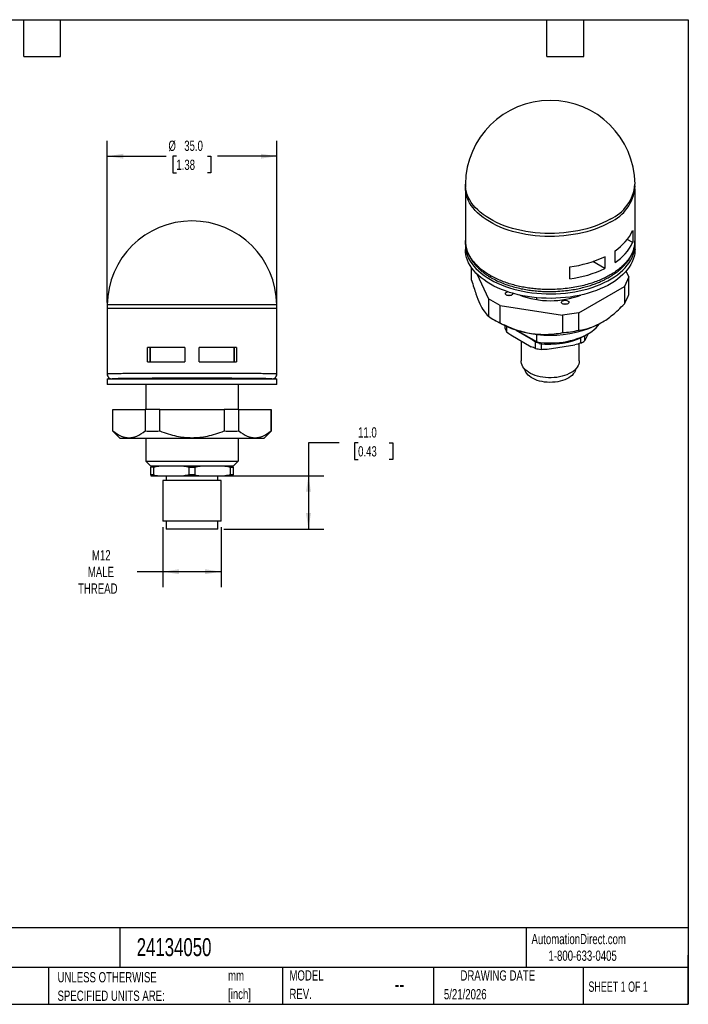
# Model space of a CAD drawing. Header units: millimetres. Extents: x 6 to 273, y 6 to 210.
# Tile 2 of 2: x 135 to 273, y 6 to 210. Entities that reach past the tile are written whole.
import ezdxf

# ---------------------------------------------------------------- set-up
doc = ezdxf.new("R2010")
doc.units = ezdxf.units.MM
doc.linetypes.add('SLD-Solid', pattern=[0])
doc.layers.add('DIMENSIONS', color=140, linetype='SLD-Solid', lineweight=25)
doc.layers.add('TEXT', color=140, linetype='SLD-Solid', lineweight=25)
doc.styles.add('SLDTEXTSTYLE0', font='TXT', dxfattribs={"width": 0.7})
doc.styles.add('SLDTEXTSTYLE1', font='TXT', dxfattribs={"width": 0.65})
doc.dimstyles.new('SLDDIMSTYLE2', dxfattribs={"dimtxt": 2.158008, "dimasz": 3.302, "dimexe": 0, "dimexo": 0.0625, "dimgap": 0.539502, "dimtad": 0, "dimtih": 1, "dimtoh": 1, "dimdec": 1, "dimrnd": 1e-09, "dimzin": 12, "dimdsep": 46, "dimtxsty": 'SLDTEXTSTYLE0', "dimsah": 1, "dimcen": 0.09, "dimadec": 0, "dimazin": 3, "dimtfac": 1, "dimtdec": 1, "dimtofl": 0, "dimtmove": 0, "dimatfit": 3, "dimfxl": 0, "dimfrac": 2, "dimtolj": 1, "dimtzin": 12, "dimarcsym": 0})
doc.dimstyles.new('SLDDIMSTYLE3', dxfattribs={"dimtxt": 2.158008, "dimasz": 3.302, "dimexe": 0, "dimexo": 0.0625, "dimgap": 0.539502, "dimtad": 0, "dimtih": 1, "dimtoh": 1, "dimdec": 1, "dimrnd": 1e-09, "dimzin": 4, "dimdsep": 46, "dimtxsty": 'SLDTEXTSTYLE0', "dimsah": 1, "dimcen": 0.09, "dimadec": 0, "dimazin": 1, "dimtfac": 1, "dimtdec": 1, "dimtofl": 0, "dimtmove": 0, "dimatfit": 3, "dimfxl": 0, "dimfrac": 2, "dimtolj": 1, "dimtzin": 12, "dimarcsym": 0})

# ---------------------------------------------------------------- blocks, each defined once
blk = doc.blocks.new('SW_NOTE_0')
at = {"layer": 'TEXT', "color": 0, "char_height": 2.117, "attachment_point": 1, "style": 'SLDTEXTSTYLE0'}
for s, insert in [('mm', (0, 2.73)), ('[inch]', (0, -1.09))]:
    blk.add_mtext(s, dxfattribs=dict(at, insert=insert))
blk = doc.blocks.new('SW_NOTE_0_1')
at = {"layer": 'TEXT', "color": 0, "char_height": 2.1167, "attachment_point": 1, "style": 'SLDTEXTSTYLE0'}
for s, insert in [('UNLESS OTHERWISE', (0, 2.73)), ('SPECIFIED UNITS ARE:', (0, -1.09))]:
    blk.add_mtext(s, dxfattribs=dict(at, insert=insert))
blk = doc.blocks.new('SW_NOTE_0_6')
at = {"layer": 'TEXT', "color": 0, "char_height": 2.117, "attachment_point": 1, "style": 'SLDTEXTSTYLE0'}
for s, insert in [('MODEL', (0, 2.73)), ('REV.', (0, -1.09))]:
    blk.add_mtext(s, dxfattribs=dict(at, insert=insert))
blk = doc.blocks.new('_D_5')
at = {"layer": 'DIMENSIONS'}
for p, q in [((153.12, 151.19), (153.12, 184.55)), ((188.13, 151.19), (188.13, 184.55)), ((153.12, 181.37), (165.27, 181.37)), ((167.39, 181.37), (166.66, 181.37)), ((166.66, 181.37), (166.66, 177.94)), ((173.8, 181.37), (174.52, 181.37)), ((174.52, 181.37), (174.52, 177.94)), ((188.13, 181.37), (175.91, 181.37)), ((166.66, 177.94), (167.39, 177.94)), ((174.52, 177.94), (173.8, 177.94))]:
    blk.add_line(p, q, dxfattribs=at)
for points in [[(153.12, 181.37), (156.42, 180.87), (156.42, 181.88)], [(188.13, 181.37), (184.83, 181.88), (184.83, 180.87)]]:
    blk.add_solid(points, dxfattribs=at)
at = {"layer": 'DIMENSIONS', "char_height": 2.117, "attachment_point": 1, "style": 'SLDTEXTSTYLE0'}
for s, insert in [('%%c', (165.76, 184.59)), ('35.0', (169.02, 184.59)), ('1.38', (167.39, 180.67))]:
    blk.add_mtext(s, dxfattribs=dict(at, insert=insert))
blk = doc.blocks.new('_D_6')
at = {"layer": 'DIMENSIONS'}
for p, q in [((164.62, 104.81), (164.62, 92.46)), ((176.62, 104.81), (176.62, 92.46)), ((164.62, 95.63), (159.3, 95.63)), ((176.62, 95.63), (164.62, 95.63))]:
    blk.add_line(p, q, dxfattribs=at)
for points in [[(164.62, 95.63), (167.92, 95.12), (167.92, 96.14)], [(176.62, 95.63), (173.32, 96.14), (173.32, 95.12)]]:
    blk.add_solid(points, dxfattribs=at)
at = {"layer": 'DIMENSIONS', "char_height": 2.117, "attachment_point": 1, "style": 'SLDTEXTSTYLE0'}
for s, insert in [('M12', (149.97, 100.07)), ('MALE', (149.12, 96.64)), ('THREAD', (147.1, 93.21))]:
    blk.add_mtext(s, dxfattribs=dict(at, insert=insert))
blk = doc.blocks.new('_D_7')
at = {"layer": 'DIMENSIONS'}
for p, q in [((201.01, 122.23), (194.66, 122.23)), ((194.66, 122.23), (194.66, 115.42)), ((204.9, 122.23), (204.18, 122.23)), ((204.18, 122.23), (204.18, 118.8)), ((211.31, 122.23), (212.04, 122.23)), ((212.04, 122.23), (212.04, 118.8)), ((204.18, 118.8), (204.9, 118.8)), ((212.04, 118.8), (211.31, 118.8)), ((178.7, 115.42), (197.84, 115.42)), ((194.66, 115.42), (194.66, 104.42)), ((177.19, 104.42), (197.84, 104.42))]:
    blk.add_line(p, q, dxfattribs=at)
for points in [[(194.66, 115.42), (194.15, 112.12), (195.17, 112.12)], [(194.66, 104.42), (195.17, 107.72), (194.15, 107.72)]]:
    blk.add_solid(points, dxfattribs=at)
at = {"layer": 'DIMENSIONS', "char_height": 2.117, "attachment_point": 1, "style": 'SLDTEXTSTYLE0'}
for s, insert in [('11.0', (204.9, 125.44)), ('0.43', (204.9, 121.53))]:
    blk.add_mtext(s, dxfattribs=dict(at, insert=insert))

msp = doc.modelspace()

# ---------------------------------------------------------------- linework, layer by layer
for p, q in [((227.05, 175.59), (227.04, 174.98)), ((262.05, 174.98), (262.04, 175.59)), ((227.05, 174.65), (227.05, 163.97)), ((262.05, 163.97), (262.05, 174.65)), ((261.57, 166.05), (261.57, 163.6)), ((227.05, 163.07), (227.05, 162.14)), ((261.57, 163.6), (260.46, 164.18)), ((262.05, 162.14), (262.05, 163.07)), ((255.81, 160.65), (255.81, 158.2)), ((257.93, 159.43), (257.93, 161.88)), ((248.59, 156.1), (248.59, 158.55)), ((255.81, 158.2), (253.32, 159.64)), ((228.33, 155.8), (228.33, 158.34)), ((229.41, 157.07), (231.78, 151.97)), ((260.76, 156.45), (260.21, 157.64)), ((250.44, 149.08), (259.86, 154.52)), ((260.76, 156.45), (259.86, 154.52)), ((259.86, 154.52), (259.86, 150.92)), ((260.76, 152.85), (260.76, 156.45)), ((153.12, 150.67), (153.12, 149.92)), ((170.62, 150.67), (153.12, 150.67)), ((188.12, 150.67), (170.62, 150.67)), ((188.13, 149.92), (188.12, 150.67)), ((234.23, 150.55), (231.78, 151.97)), ((231.78, 151.97), (231.78, 148.37)), ((234.23, 150.55), (247.09, 148.56)), ((234.23, 146.96), (234.23, 150.55)), ((241.75, 152.17), (241.75, 151.78)), ((153.12, 149.92), (153.12, 136.39)), ((170.62, 149.92), (153.12, 149.92)), ((188.13, 149.92), (170.62, 149.92)), ((188.12, 136.39), (188.12, 149.92)), ((250.44, 149.08), (247.09, 148.56)), ((247.09, 148.56), (247.09, 144.96)), ((250.44, 145.48), (250.44, 149.08)), ((233, 147.59), (234.06, 146.98)), ((235.24, 145.8), (235.24, 146.37)), ((255.03, 146.98), (255.15, 147.05)), ((235.53, 146.23), (235.53, 145.16)), ((236.44, 144.48), (240.63, 142.07)), ((237.53, 145.49), (240.63, 143.7)), ((237.53, 145.49), (241.75, 143.05)), ((242.26, 142.76), (237.53, 145.49)), ((241.75, 144.62), (241.75, 143.05)), ((251.62, 144.29), (252.32, 144.7)), ((251.66, 144.32), (251.66, 143.26)), ((251.99, 143.82), (252.43, 144.76)), ((238.55, 143.27), (238.55, 139.12)), ((241.53, 141.69), (241.53, 143.02)), ((242.65, 142.71), (242.65, 141.52)), ((243.89, 141.56), (249.6, 142.45)), ((250.55, 139.12), (250.55, 142.7)), ((250.84, 142.79), (250.84, 143.89)), ((169.12, 141.92), (161.44, 141.92)), ((161.44, 138.92), (161.44, 141.92)), ((161.93, 141.92), (161.93, 138.92)), ((161.96, 141.92), (161.96, 138.92)), ((169.12, 141.92), (169.12, 138.92)), ((179.8, 141.92), (172.12, 141.92)), ((172.12, 138.92), (172.12, 141.92)), ((179.28, 141.92), (179.28, 138.92)), ((179.31, 141.92), (179.31, 138.92)), ((179.8, 141.92), (179.8, 138.92)), ((161.44, 138.92), (169.12, 138.92)), ((172.12, 138.92), (179.8, 138.92)), ((153.12, 136.42), (153.12, 136.42)), ((153.12, 135.42), (153.12, 134.28)), ((153.12, 135.42), (188.12, 135.42)), ((188.12, 134.28), (153.12, 134.28)), ((161.12, 134.28), (161.12, 129.11)), ((178.21, 135.47), (178.15, 135.42)), ((180.12, 134.28), (180.12, 129.11)), ((188.12, 134.28), (188.12, 135.42)), ((154.3, 124.7), (154.3, 129.11)), ((154.3, 129.11), (160.96, 129.11)), ((160.96, 129.11), (160.96, 124.7)), ((163.96, 129.11), (160.96, 129.11)), ((163.96, 124.7), (163.96, 129.11)), ((163.96, 129.11), (177.28, 129.11)), ((177.28, 129.11), (177.28, 124.7)), ((180.28, 129.11), (177.28, 129.11)), ((180.28, 124.7), (180.28, 129.11)), ((180.28, 129.11), (186.94, 129.11)), ((186.94, 129.11), (186.94, 124.7)), ((186.94, 124.7), (186.94, 129.11)), ((186.94, 129.11), (186.94, 129.11)), ((154.3, 124.61), (155.8, 123.11)), ((185.44, 123.11), (186.94, 124.61)), ((185.44, 123.11), (155.8, 123.11)), ((161.12, 123.11), (161.12, 118.42)), ((180.12, 123.11), (180.12, 118.42)), ((161.12, 118.42), (180.12, 118.42)), ((179.12, 117.42), (162.12, 117.42)), ((162.7, 117.23), (162.12, 117.23)), ((162.12, 115.61), (162.12, 117.23)), ((162.7, 117.23), (162.7, 115.61)), ((170.05, 117.23), (171.2, 117.23)), ((170.05, 115.61), (170.05, 117.23)), ((171.2, 117.23), (171.2, 115.61)), ((178.55, 115.61), (178.55, 117.23)), ((178.55, 117.23), (179.12, 117.23)), ((179.12, 117.23), (179.12, 115.61)), ((162.7, 115.61), (162.12, 115.61)), ((162.12, 115.42), (163.81, 115.42)), ((163.81, 115.42), (168.93, 115.42)), ((164.62, 114.42), (164.62, 106.08)), ((176.62, 114.42), (164.62, 114.42)), ((165.32, 115.42), (165.32, 114.42)), ((168.93, 115.42), (172.31, 115.42)), ((171.2, 115.61), (170.05, 115.61)), ((172.31, 115.42), (177.43, 115.42)), ((175.92, 114.42), (175.92, 115.42)), ((176.62, 106.08), (176.62, 114.42)), ((177.43, 115.42), (179.12, 115.42)), ((179.12, 115.61), (178.55, 115.61)), ((176.62, 106.08), (164.62, 106.08)), ((165.32, 106.08), (165.32, 104.42)), ((175.92, 104.42), (175.92, 106.08)), ((175.92, 104.42), (165.32, 104.42))]:
    msp.add_line(p, q)
at = {"flags": 128}
for points in [[(256.92, 167.77), (256.2, 167.37), (255.45, 167.01), (254.65, 166.66), (253.83, 166.35), (252.97, 166.06), (252.09, 165.8), (251.19, 165.56), (250.26, 165.36), (249.32, 165.19), (248.35, 165.05), (247.38, 164.94), (246.4, 164.86), (245.41, 164.82), (244.42, 164.81), (243.43, 164.83), (242.44, 164.88), (241.46, 164.97), (240.49, 165.08), (239.54, 165.23), (238.6, 165.41), (237.67, 165.62), (236.77, 165.86), (235.9, 166.13), (235.05, 166.42), (234.24, 166.75), (233.45, 167.1), (232.7, 167.47), (231.99, 167.87), (231.32, 168.29), (230.69, 168.73), (230.11, 169.2), (229.57, 169.68), (229.08, 170.17), (228.64, 170.69), (228.26, 171.21), (227.92, 171.75), (227.64, 172.3), (227.41, 172.85), (227.23, 173.42), (227.11, 173.99), (227.05, 174.56), (227.04, 174.98)], [(256.92, 168.38), (256.2, 167.99), (255.44, 167.62), (254.65, 167.28), (253.83, 166.96), (252.97, 166.67), (252.09, 166.41), (251.18, 166.18), (250.26, 165.98), (249.31, 165.81), (248.35, 165.67), (247.38, 165.56), (246.4, 165.48), (245.41, 165.44), (244.42, 165.43), (243.43, 165.45), (242.45, 165.5), (241.47, 165.58), (240.5, 165.7), (239.54, 165.85), (238.6, 166.03), (237.68, 166.24), (236.78, 166.48), (235.9, 166.74), (235.06, 167.04), (234.24, 167.36), (233.46, 167.71), (232.71, 168.09), (232, 168.49), (231.33, 168.91), (230.7, 169.35), (230.12, 169.81), (229.58, 170.29), (229.09, 170.79), (228.65, 171.3), (228.26, 171.83), (227.93, 172.37), (227.64, 172.91), (227.41, 173.47), (227.24, 174.03), (227.12, 174.6), (227.06, 175.17), (227.05, 175.59)], [(227.06, 163.43), (227.05, 163.11), (227.07, 162.54), (227.15, 161.97), (227.29, 161.41), (227.48, 160.85), (227.72, 160.29), (228.02, 159.75), (228.37, 159.21), (228.78, 158.69), (229.23, 158.18), (229.74, 157.69), (230.29, 157.21), (230.89, 156.76), (231.53, 156.32), (232.21, 155.91), (232.93, 155.52), (233.69, 155.15), (234.48, 154.81), (235.31, 154.49), (236.17, 154.2), (237.05, 153.95), (237.96, 153.71), (238.88, 153.51), (239.83, 153.34), (240.79, 153.21), (241.76, 153.1), (242.74, 153.02), (243.73, 152.98), (244.72, 152.97), (245.71, 152.99), (246.7, 153.05), (247.68, 153.13), (248.65, 153.25), (249.6, 153.4), (250.54, 153.58), (251.46, 153.79), (252.36, 154.03), (253.23, 154.3), (254.08, 154.6), (254.89, 154.93), (255.68, 155.28), (256.42, 155.65), (257.13, 156.05), (257.8, 156.48), (258.42, 156.92), (259, 157.38), (259.54, 157.86), (260.03, 158.36), (260.46, 158.88), (260.85, 159.4), (261.18, 159.94), (261.46, 160.49), (261.69, 161.05), (261.86, 161.61), (261.98, 162.18), (262.04, 162.75), (262.04, 163.32), (262.03, 163.49)], [(262.05, 162.14), (262.04, 161.82), (261.98, 161.25), (261.86, 160.68), (261.69, 160.11), (261.46, 159.56), (261.18, 159.01), (260.85, 158.47), (260.46, 157.94), (260.03, 157.43), (259.54, 156.93), (259, 156.45), (258.42, 155.99), (257.8, 155.55), (257.13, 155.12), (256.42, 154.72), (255.68, 154.35), (254.89, 154), (254.08, 153.67), (253.23, 153.37), (252.36, 153.1), (251.46, 152.86), (250.54, 152.65), (249.6, 152.47), (248.65, 152.32), (247.68, 152.2), (246.7, 152.12), (245.71, 152.06), (244.72, 152.04), (243.73, 152.05), (242.74, 152.09), (241.76, 152.17), (240.79, 152.28), (239.83, 152.41), (238.88, 152.58), (237.96, 152.78), (237.05, 153.01), (236.17, 153.27), (235.31, 153.56), (234.48, 153.88), (233.69, 154.22), (232.93, 154.59), (232.21, 154.98), (231.53, 155.39), (230.89, 155.83), (230.29, 156.28), (229.74, 156.76), (229.23, 157.25), (228.78, 157.76), (228.37, 158.28), (228.02, 158.82), (227.72, 159.36), (227.48, 159.91), (227.29, 160.48), (227.15, 161.04), (227.07, 161.61), (227.05, 162.14)], [(235.53, 152.72), (235.41, 152.81), (235.33, 152.92), (235.31, 153.04), (235.34, 153.16), (235.43, 153.26), (235.57, 153.35), (235.73, 153.41)], [(236.8, 153.08), (236.81, 153.07), (236.8, 152.95), (236.74, 152.84), (236.62, 152.74), (236.47, 152.66), (236.29, 152.61), (236.08, 152.59), (235.88, 152.6), (235.69, 152.65), (235.53, 152.72)], [(247.84, 150.81), (247.64, 150.8), (247.44, 150.82), (247.25, 150.86), (247.1, 150.94), (246.98, 151.04), (246.91, 151.15), (246.9, 151.27), (246.95, 151.38), (247.04, 151.49), (247.18, 151.57), (247.36, 151.63), (247.56, 151.66), (247.76, 151.66), (247.96, 151.63), (248.13, 151.56), (248.27, 151.48), (248.36, 151.37), (248.4, 151.26), (248.38, 151.14), (248.31, 151.03), (248.19, 150.93), (248.03, 150.86), (247.84, 150.81)], [(241.75, 143.05), (242.52, 142.95), (243.3, 142.88), (244.09, 142.85), (244.88, 142.85), (245.67, 142.88), (246.45, 142.94), (247.23, 143.03), (247.99, 143.16), (248.73, 143.32), (249.45, 143.51), (250.14, 143.73), (250.81, 143.97), (251.44, 144.25), (252.04, 144.54), (252.6, 144.87), (253.12, 145.21), (253.59, 145.58), (254.02, 145.96), (254.39, 146.36), (254.72, 146.78), (254.75, 146.82)], [(250.55, 139.12), (250.52, 138.82), (250.45, 138.49), (250.32, 138.17), (250.13, 137.85), (249.89, 137.54), (249.6, 137.25), (249.27, 136.98), (248.89, 136.73), (248.47, 136.5), (248.01, 136.29), (247.52, 136.11), (247.01, 135.96), (246.47, 135.84), (245.91, 135.74), (245.34, 135.68), (244.76, 135.66), (244.18, 135.66), (243.61, 135.7), (243.04, 135.76), (242.49, 135.86), (241.95, 135.99), (241.44, 136.15), (240.96, 136.34), (240.51, 136.55), (240.1, 136.79), (239.73, 137.05), (239.41, 137.32), (239.14, 137.62), (238.91, 137.93), (238.74, 138.25), (238.62, 138.58), (238.56, 138.91), (238.55, 139.12)], [(249.82, 137.47), (249.79, 137.33), (249.69, 137.02), (249.53, 136.72), (249.32, 136.43), (249.05, 136.15), (248.74, 135.89), (248.39, 135.65), (247.99, 135.44), (247.56, 135.24), (247.1, 135.08), (246.61, 134.94), (246.09, 134.83), (245.56, 134.76), (245.02, 134.71), (244.48, 134.7), (243.93, 134.72), (243.39, 134.77), (242.87, 134.86), (242.36, 134.97), (241.88, 135.12), (241.42, 135.29), (241, 135.49), (240.61, 135.71), (240.27, 135.96), (239.97, 136.22), (239.72, 136.5), (239.52, 136.79), (239.37, 137.1), (239.28, 137.41), (239.27, 137.47)]]:
    msp.add_lwpolyline(points, dxfattribs=at)
for centre, radius, start, end in [((244.55, 175.4), 17.5, 0.6123, 179.3877), ((253.3, 176.38), 8.78, 294.3412, 354.813), ((253.3, 175.77), 8.78, 294.3412, 354.813), ((170.62, 150.52), 17.5, 0.5, 179.5), ((252.7, 170.11), 9.75, 302.4304, 335.3818), ((252.7, 167.66), 9.75, 302.4304, 335.3818), ((245.54, 182.51), 24.16, 277.2503, 295.1637), ((245.54, 180.06), 24.16, 277.2503, 295.1637), ((236.06, 151.37), 1.27, 78.6646, 101.3354), ((244.55, 169.22), 17.66, 249.0997, 290.9003), ((247.65, 149.58), 1.27, 78.6666, 101.3334), ((244.55, 167.12), 22.71, 242.5142, 297.4871), ((238.84, 147.08), 3.83, 199.5933, 210.2036), ((244.6, 157.75), 15.18, 261.1341, 297.5412), ((244.38, 157.78), 15.03, 259.0867, 260.5766), ((246.78, 150.77), 8.95, 296.9874, 303.0072), ((244.44, 156.77), 15.36, 259.1067, 263.3073)]:
    msp.add_arc(centre, radius, start, end)
for major_axis, start_param, end_param in [((16.5, 0), 6.282656, 9.425307), ((11.5, 0), 0.000379, 3.141213)]:
    msp.add_ellipse((170.62, 135.42), major_axis=major_axis, ratio=0.008727, start_param=start_param, end_param=end_param)
for points, knots in [([(227.04, 164), (227.05, 163.75), (227.05, 163.42), (227.11, 163.09), (227.12, 163.01)], [0, 0, 0, 0, 0.756705, 1, 1, 1, 1]), ([(232.17, 156.75), (231.84, 156.95), (231.18, 157.36), (230.31, 158.02), (229.54, 158.7), (228.88, 159.4), (228.33, 160.11), (227.88, 160.83), (227.53, 161.55), (227.28, 162.28), (227.09, 163.08), (227.06, 163.64), (227.05, 163.97)], [0, 0, 0, 0, 0.1051542, 0.2084118, 0.3097726, 0.4092366, 0.5068038, 0.6024742, 0.6962475, 0.7881239, 0.8781033, 1, 1, 1, 1]), ([(227.13, 162.98), (227.15, 162.85), (227.2, 162.52), (227.33, 162.04), (227.49, 161.55), (227.66, 161.15), (227.81, 160.83), (227.95, 160.56), (228.09, 160.32), (228.23, 160.1), (228.37, 159.87), (228.55, 159.63), (228.76, 159.35), (229.02, 159.02), (229.36, 158.64), (229.79, 158.21), (230.33, 157.73), (230.95, 157.22), (231.64, 156.74), (232.14, 156.43), (232.38, 156.29)], [0, 0, 0, 0, 0.050973, 0.125535, 0.189432, 0.242685, 0.285318, 0.322561, 0.353763, 0.385424, 0.417541, 0.450114, 0.491467, 0.53748, 0.594309, 0.661994, 0.740495, 0.828159, 0.915204, 1, 1, 1, 1]), ([(262.04, 163.97), (262.04, 163.94), (262.07, 163.59), (261.96, 162.91), (261.72, 161.95), (261.31, 161.04), (260.78, 160.19), (260.15, 159.4), (259.43, 158.67), (258.65, 158.01), (257.81, 157.41), (256.93, 156.86), (255.98, 156.35), (254.93, 155.86), (253.78, 155.41), (252.51, 154.99), (251.14, 154.62), (249.65, 154.31), (248.07, 154.07), (246.4, 153.92), (244.66, 153.85), (243.06, 153.88), (241.64, 153.98), (240.4, 154.12), (239.16, 154.32), (237.92, 154.57), (236.7, 154.88), (235.5, 155.26), (234.34, 155.69), (233.21, 156.18), (232.52, 156.56), (232.17, 156.75)], [0, 0, 0, 0, 0.003161, 0.045535, 0.086487, 0.126016, 0.164124, 0.200809, 0.236071, 0.269911, 0.302329, 0.333324, 0.36432, 0.396738, 0.430579, 0.465843, 0.502528, 0.540636, 0.580166, 0.621117, 0.663491, 0.707287, 0.737281, 0.767908, 0.799167, 0.831059, 0.863583, 0.896739, 0.930527, 0.964947, 1, 1, 1, 1]), ([(232.38, 156.29), (232.76, 156.08), (233.51, 155.68), (234.73, 155.16), (235.98, 154.71), (237.26, 154.34), (238.54, 154.03), (239.82, 153.8), (241.09, 153.63), (242.34, 153.51), (243.74, 153.45), (245.28, 153.45), (246.93, 153.54), (248.46, 153.72), (249.87, 153.95), (251.16, 154.23), (252.32, 154.55), (253.36, 154.88), (254.27, 155.22), (255.07, 155.56), (255.74, 155.88), (256.28, 156.16), (256.72, 156.41), (257.05, 156.61), (257.27, 156.75), (257.43, 156.85), (257.6, 156.96), (257.85, 157.13), (258.19, 157.37), (258.6, 157.69), (259.02, 158.04), (259.48, 158.47), (259.93, 158.93), (260.34, 159.42), (260.68, 159.87), (260.91, 160.23), (261.09, 160.53), (261.23, 160.79), (261.4, 161.12), (261.57, 161.53), (261.75, 162.02), (261.91, 162.6), (262.02, 163.24), (262.03, 163.7), (262.04, 163.94)], [0, 0, 0, 0, 0.038461, 0.075862, 0.112204, 0.147487, 0.181711, 0.214884, 0.247014, 0.2781, 0.308142, 0.351231, 0.39197, 0.430377, 0.46646, 0.500219, 0.53165, 0.560755, 0.587536, 0.611759, 0.63287, 0.65084, 0.665664, 0.677337, 0.685858, 0.689193, 0.69441, 0.703937, 0.717033, 0.733705, 0.752434, 0.769824, 0.795547, 0.817186, 0.836027, 0.854469, 0.863559, 0.874097, 0.887683, 0.904324, 0.924027, 0.946797, 0.972635, 1, 1, 1, 1]), ([(232.17, 156.75), (232.18, 156.65), (232.21, 156.46), (232.31, 156.3), (232.38, 156.29), (232.39, 156.29)], [0, 0, 0, 0, 0.493332, 0.98669, 1, 1, 1, 1]), ([(228.33, 155.8), (228.65, 154.72), (228.94, 153.8), (229.51, 152.2), (229.78, 151.52), (230.33, 150.34), (230.6, 149.84), (231.17, 148.99), (231.46, 148.64), (231.78, 148.37)], [0, 0, 0, 0, 0.25, 0.25, 0.5, 0.5, 0.75, 0.75, 1, 1, 1, 1]), ([(250.44, 145.48), (251.3, 145.57), (252.1, 145.75), (253.65, 146.27), (254.4, 146.61), (255.9, 147.48), (256.65, 148), (258.2, 149.27), (259, 150.02), (259.86, 150.92)], [0, 0, 0, 0, 0.25, 0.25, 0.5, 0.5, 0.75, 0.75, 1, 1, 1, 1]), ([(234.23, 146.96), (235.4, 146.37), (236.5, 145.92), (238.61, 145.21), (239.64, 144.96), (241.69, 144.65), (242.71, 144.58), (244.83, 144.63), (245.92, 144.74), (247.09, 144.96)], [0, 0, 0, 0, 0.25, 0.25, 0.5, 0.5, 0.75, 0.75, 1, 1, 1, 1]), ([(153.21, 136.43), (153.2, 136.43), (153.13, 136.43), (153.12, 136.42), (153.12, 136.42)], [0, 0, 0, 0, 0.1442599, 1, 1, 1, 1]), ([(153.12, 136.42), (153.12, 136.16), (153.23, 135.9), (153.6, 135.53), (153.86, 135.42), (154.12, 135.42)], [0, 0, 0, 0, 0.5, 0.5, 1, 1, 1, 1]), ([(153.21, 136.43), (153.18, 136.4), (153.14, 136.32), (153.14, 136.24), (153.15, 136.2)], [0, 0, 0, 0, 0.500155, 1, 1, 1, 1]), ([(153.18, 136.43), (153.18, 136.43), (153.18, 136.43), (153.2, 136.43), (153.21, 136.43)], [0, 0, 0, 0, 0.000063, 1, 1, 1, 1]), ([(188.03, 136.43), (187.99, 136.44), (187.9, 136.44), (187.62, 136.45), (187.25, 136.46), (186.77, 136.47), (186.22, 136.48), (185.59, 136.49), (184.89, 136.5), (184.02, 136.51), (182.94, 136.52), (181.63, 136.53), (180.27, 136.54), (178.86, 136.54), (177.44, 136.55), (176.02, 136.56), (174.62, 136.56), (173.25, 136.56), (171.92, 136.56), (170.62, 136.56), (169.32, 136.56), (167.99, 136.56), (166.62, 136.56), (165.22, 136.56), (163.8, 136.55), (162.38, 136.54), (160.98, 136.54), (159.61, 136.53), (158.3, 136.52), (157.22, 136.51), (156.35, 136.5), (155.66, 136.49), (155.03, 136.48), (154.47, 136.47), (154, 136.46), (153.62, 136.45), (153.34, 136.44), (153.25, 136.44), (153.21, 136.43)], [0, 0, 0, 0, 0.022789, 0.049789, 0.076284, 0.102273, 0.127758, 0.152736, 0.17721, 0.201178, 0.236175, 0.270035, 0.302759, 0.334346, 0.364797, 0.394112, 0.422289, 0.449331, 0.475235, 0.500002, 0.524771, 0.550676, 0.577718, 0.605896, 0.635211, 0.665662, 0.697249, 0.729973, 0.763833, 0.79883, 0.822798, 0.847271, 0.87225, 0.897734, 0.923723, 0.950217, 0.977217, 1, 1, 1, 1]), ([(187.12, 135.42), (187.38, 135.42), (187.64, 135.53), (188.01, 135.9), (188.12, 136.16), (188.12, 136.42)], [0, 0, 0, 0, 0.5, 0.5, 1, 1, 1, 1]), ([(188.12, 136.42), (188.12, 136.42), (188.11, 136.43), (188.04, 136.43), (188.03, 136.43)], [0, 0, 0, 0, 0.855885, 1, 1, 1, 1]), ([(188.1, 136.2), (188.1, 136.24), (188.11, 136.32), (188.06, 136.4), (188.04, 136.43)], [0, 0, 0, 0, 0.4998287, 1, 1, 1, 1]), ([(176.22, 135.42), (176.45, 135.43), (177.15, 135.44), (177.78, 135.46), (178.21, 135.47)], [0, 0, 0, 0, 0.320968, 1, 1, 1, 1]), ([(154.3, 124.62), (154.3, 124.62), (154.3, 124.6), (154.3, 124.66), (154.3, 124.7)], [0, 0, 0, 0, 0.118383, 1, 1, 1, 1]), ([(154.3, 124.7), (154.91, 124.21), (155.47, 123.86), (156.57, 123.4), (157.1, 123.29), (158.16, 123.29), (158.69, 123.4), (159.79, 123.86), (160.35, 124.21), (160.96, 124.7)], [0, 0, 0, 0, 0.25, 0.25, 0.5, 0.5, 0.75, 0.75, 1, 1, 1, 1]), ([(163.96, 124.7), (165.17, 124.21), (166.31, 123.86), (168.5, 123.4), (169.56, 123.29), (171.68, 123.29), (172.74, 123.4), (174.93, 123.86), (176.07, 124.21), (177.28, 124.7)], [0, 0, 0, 0, 0.25, 0.25, 0.5, 0.5, 0.75, 0.75, 1, 1, 1, 1]), ([(180.28, 124.7), (180.89, 124.21), (181.45, 123.86), (182.55, 123.4), (183.08, 123.29), (184.14, 123.29), (184.67, 123.4), (185.77, 123.86), (186.33, 124.21), (186.94, 124.7)], [0, 0, 0, 0, 0.25, 0.25, 0.5, 0.5, 0.75, 0.75, 1, 1, 1, 1])]:
    msp.add_open_spline(points, degree=3, knots=knots)
for points in [[(259.86, 150.92), (260.16, 151.47), (260.46, 152.1), (260.76, 152.85)], [(231.78, 148.37), (232.6, 147.8), (233.41, 147.33), (234.23, 146.96)], [(235.53, 145.16), (235.84, 144.93), (236.14, 144.7), (236.44, 144.48)], [(247.09, 144.96), (248.22, 145.04), (249.32, 145.21), (250.44, 145.48)], [(240.63, 143.7), (240.93, 143.48), (241.23, 143.25), (241.53, 143.02)], [(241.75, 143.05), (241.92, 142.95), (242.09, 142.85), (242.26, 142.76)], [(250.84, 142.79), (250.43, 142.67), (250.02, 142.55), (249.6, 142.45)], [(251.66, 143.26), (251.77, 143.44), (251.88, 143.63), (251.99, 143.82)], [(241.53, 141.69), (241.23, 141.81), (240.93, 141.93), (240.63, 142.07)], [(242.65, 141.52), (243.06, 141.53), (243.47, 141.54), (243.89, 141.56)], [(160.96, 124.7), (161.97, 124.58), (162.95, 124.58), (163.96, 124.7)], [(177.28, 124.7), (178.29, 124.58), (179.27, 124.58), (180.28, 124.7)], [(186.94, 124.7), (186.94, 124.64), (186.94, 124.61), (186.94, 124.61)], [(186.94, 124.61), (186.94, 124.61), (186.94, 124.64), (186.94, 124.7)], [(161.12, 118.42), (161.45, 118.09), (161.79, 117.75), (162.12, 117.42)], [(180.12, 118.42), (179.79, 118.09), (179.45, 117.75), (179.12, 117.42)], [(162.12, 117.42), (162.12, 117.37), (162.12, 117.3), (162.12, 117.23)], [(162.7, 117.23), (163.07, 117.3), (163.44, 117.37), (163.81, 117.42)], [(168.93, 117.42), (169.31, 117.37), (169.68, 117.3), (170.05, 117.23)], [(171.2, 117.23), (171.57, 117.3), (171.94, 117.37), (172.31, 117.42)], [(177.43, 117.42), (177.81, 117.37), (178.18, 117.3), (178.55, 117.23)], [(179.12, 117.23), (179.12, 117.3), (179.12, 117.37), (179.12, 117.42)], [(162.12, 115.61), (162.12, 115.54), (162.12, 115.47), (162.12, 115.42)], [(162.7, 115.61), (163.07, 115.54), (163.44, 115.47), (163.81, 115.42)], [(170.05, 115.61), (169.68, 115.54), (169.31, 115.47), (168.93, 115.42)], [(171.2, 115.61), (171.57, 115.54), (171.94, 115.47), (172.31, 115.42)], [(178.55, 115.61), (178.18, 115.54), (177.81, 115.47), (177.43, 115.42)], [(179.12, 115.42), (179.12, 115.47), (179.12, 115.54), (179.12, 115.61)]]:
    msp.add_open_spline(points, degree=3)
at = {"layer": 'TEXT'}
for p, q in [((6.35, 209.55), (273.05, 209.55)), ((135.89, 201.93), (135.89, 209.55)), ((143.51, 201.93), (143.51, 209.55)), ((243.84, 201.93), (243.84, 209.55)), ((251.46, 201.93), (251.46, 209.55)), ((273.05, 209.55), (273.05, 6.35)), ((135.89, 201.93), (143.51, 201.93)), ((243.84, 201.93), (251.46, 201.93)), ((273.05, 22.13), (6.35, 22.13)), ((155.76, 22.13), (155.76, 13.97)), ((239.58, 22.13), (239.58, 13.97)), ((273.05, 6.35), (273.05, 16.51)), ((273.05, 13.97), (6.35, 13.97)), ((141, 13.97), (141, 6.35)), ((189.3, 13.97), (189.3, 6.35)), ((220.47, 13.97), (220.47, 6.35)), ((251.35, 13.97), (251.35, 6.35)), ((6.35, 6.35), (273.05, 6.35))]:
    msp.add_line(p, q, dxfattribs=at)

# ---------------------------------------------------------------- block references
for name, p in [('SW_NOTE_0_1', (142.87, 10.27)), ('SW_NOTE_0', (178.06, 10.63)), ('SW_NOTE_0_6', (190.73, 10.64))]:
    msp.add_blockref(name, p, dxfattribs=at)

# ---------------------------------------------------------------- texts
for s, insert, char_height, attachment_point, style in [('AutomationDirect.com', (240.69, 20.88), 2.1167, 1, 'SLDTEXTSTYLE0'), ('24134050', (159.21, 20), 3.704, 1, 'SLDTEXTSTYLE0'), ('1-800-633-0405', (244.19, 17.44), 2.1167, 1, 'SLDTEXTSTYLE0'), ('DRAWING DATE', (233.73, 13.36), 2.1167, 2, 'SLDTEXTSTYLE0'), ('--', (212.43, 12.08), 3.175, 1, 'SLDTEXTSTYLE0'), ('SHEET 1 OF 1', (252.44, 11.05), 2.1167, 1, 'SLDTEXTSTYLE1'), ('5/21/2026', (222.61, 9.49), 2.117, 1, 'SLDTEXTSTYLE0')]:
    msp.add_mtext(s, dxfattribs=dict(at, insert=insert, char_height=char_height, attachment_point=attachment_point, style=style))

# ---------------------------------------------------------------- dimensions: what is measured, and where the dimension line sits
at = {"layer": 'DIMENSIONS'}
for base, p1, p2, text, dimstyle, picture, middle in [((188.13, 181.37), (153.12, 149.92), (188.13, 149.92), '%%c<>', 'SLDDIMSTYLE3', '_D_5', (170.59, 181.37)), ((164.62, 95.63), (176.62, 106.08), (164.62, 106.08), 'M12\\PMALE\\PTHREAD', 'SLDDIMSTYLE2', '_D_6', (152.96, 95.63))]:
    dim = msp.add_linear_dim(base=base, p1=p1, p2=p2, text=text, dimstyle=dimstyle, dxfattribs=at)
    dim.commit()
    dim.dimension.update_dxf_attribs({"geometry": picture, "text_midpoint": middle, "dimtype": 160})
dim = msp.add_linear_dim(base=(194.66, 104.42), p1=(177.43, 115.42), p2=(175.92, 104.42), angle=90, dimstyle='SLDDIMSTYLE3', dxfattribs=at)
dim.commit()
dim.dimension.update_dxf_attribs({"geometry": '_D_7', "text_midpoint": (194.66, 122.23), "dimtype": 160})

doc.saveas('drawing.dxf')
